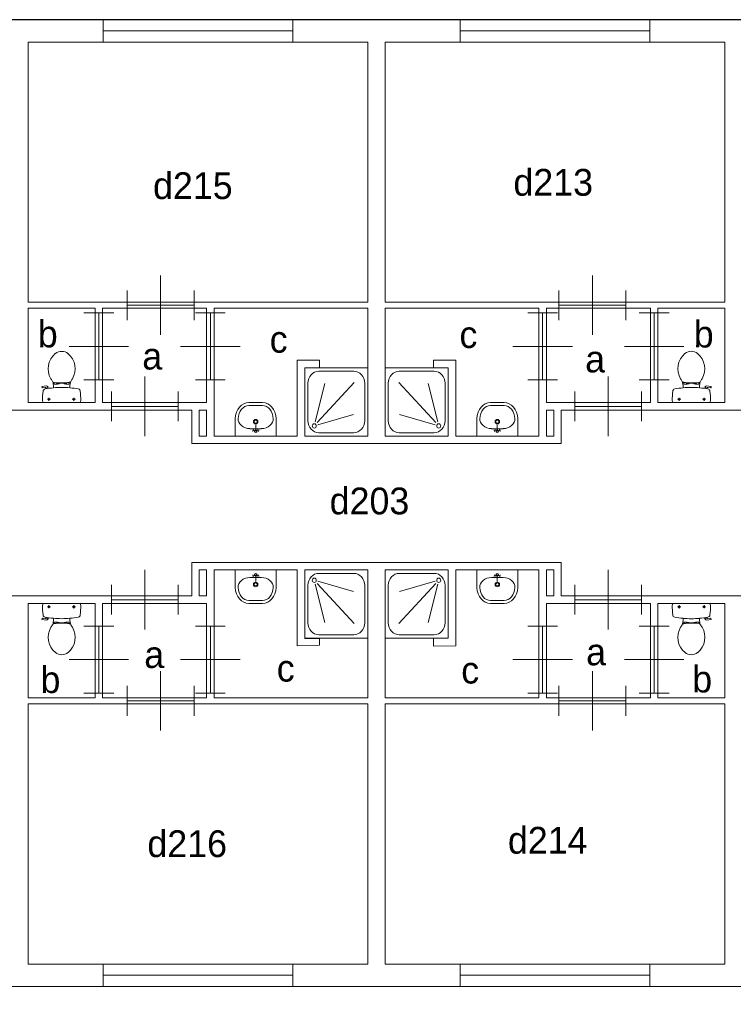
# Model space of a CAD drawing. Header units: millimetres. Extents: x -17 to 226, y -19 to 65.
# Tile 14 of 62: x 17 to 27, y 33 to 46. Entities that reach past the tile are written whole.
import ezdxf
from ezdxf.enums import TextEntityAlignment as Align

# ---------------------------------------------------------------- set-up
doc = ezdxf.new("R2010")
doc.units = ezdxf.units.MM
for name, color, linetype in [('BINNENMUUR', 7, 'Continuous'), ('BOUWKUNDE', 7, 'Continuous'), ('BUITENMUUR', 7, 'Continuous'), ('EILAND', 7, 'Continuous'), ('LABEL', 7, 'Continuous'), ('SANITAIR', 7, 'Continuous')]:
    doc.layers.add(name, color=color, linetype=linetype)
doc.styles.add('dgn000', font='dgn000.shx')

# ---------------------------------------------------------------- blocks, each defined once
blk = doc.blocks.new('DOUCHE29')
at = {"layer": 'SANITAIR', "color": 1, "linetype": 'Continuous', "lineweight": 0}
for p, q in [((-0.191, 0.872), (-0.658, 0.872)), ((-0.807, 0.711), (-0.807, 0.207)), ((-0.666, 0.72), (-0.169, 0.183)), ((-0.141, 0.192), (-0.268, 0.707)), ((-0.042, 0.207), (-0.042, 0.711)), ((-0.177, 0.152), (-0.654, 0.29)), ((-0.658, 0.046), (-0.191, 0.046))]:
    blk.add_line(p, q, dxfattribs=at)
at = {"layer": 'SANITAIR', "color": 1, "linetype": 'Continuous', "lineweight": 0, "flags": 128}
blk.add_lwpolyline([(0, 0.918), (0, 0), (-0.849, 0), (-0.849, 0.918), (0, 0.918)], dxfattribs=at)
at = {"layer": 'SANITAIR', "color": 1, "linetype": 'Continuous', "lineweight": 0}
for centre, major_axis, start_param, end_param in [((-0.658, 0.711), (0, 0.161), 0, 1.570796), ((-0.191, 0.711), (0, 0.161), 4.712389, 6.283185), ((-0.658, 0.207), (0, 0.161), 1.570796, 3.141593), ((-0.191, 0.207), (0, -0.161), 0, 1.570796)]:
    blk.add_ellipse(centre, major_axis=major_axis, ratio=0.924837, start_param=start_param, end_param=end_param, dxfattribs=at)
blk.add_ellipse((-0.128, 0.138), major_axis=(0, -0.0289), ratio=0.924837, dxfattribs=at)
blk = doc.blocks.new('DGN_COMPLEXSHAPE54')
at = {"layer": 'SANITAIR', "color": 1, "linetype": 'Continuous', "lineweight": 0}
for p, q in [((23.349, 40.78), (23.348, 40.78)), ((23.531, 40.78), (23.349, 40.78)), ((23.532, 40.78), (23.531, 40.78))]:
    blk.add_line(p, q, dxfattribs=at)
for centre, major_axis, start_param, end_param in [((23.344, 40.6), (-0.002, -0.18), 3.126058, 4.696849), ((23.536, 40.6), (-0.002, 0.18), 4.727929, 6.29872)]:
    blk.add_ellipse(centre, major_axis=major_axis, ratio=0.771034, start_param=start_param, end_param=end_param, dxfattribs=at)
blk = doc.blocks.new('DGN_COMPLEXSHAPE55')
at = {"layer": 'SANITAIR', "color": 1, "linetype": 'Continuous', "lineweight": 0}
for p, q in [((23.349, 40.82), (23.349, 40.82)), ((23.349, 40.82), (23.531, 40.82)), ((23.531, 40.82), (23.531, 40.82)), ((23.165, 40.37), (23.165, 40.605)), ((23.165, 40.605), (23.165, 40.605)), ((23.715, 40.605), (23.715, 40.605)), ((23.715, 40.605), (23.715, 40.37)), ((23.715, 40.37), (23.165, 40.37))]:
    blk.add_line(p, q, dxfattribs=at)
for centre, major_axis, start_param, end_param in [((23.344, 40.6), (-0.002, -0.22), 3.126171, 4.696962), ((23.536, 40.6), (0.002, -0.22), 1.586223, 3.157014)]:
    blk.add_ellipse(centre, major_axis=major_axis, ratio=0.812595, start_param=start_param, end_param=end_param, dxfattribs=at)
blk = doc.blocks.new('WASTB27')
at = {"layer": 'SANITAIR', "color": 1, "linetype": 'Continuous', "lineweight": 0}
for p, q in [((0, 0.065), (0, 0.153)), ((-0.079, 0.1), (0.079, 0.1)), ((0, 0.065), (-0.045, 0.082)), ((-0.037, 0.064), (-0.029, 0.089)), ((0, 0.065), (0.045, 0.082)), ((0.037, 0.064), (0.029, 0.089))]:
    blk.add_line(p, q, dxfattribs=at)
for centre, radius in [((0, 0.195), 0.03), ((0, 0.195), 0.02), ((0, 0.065), 0.0175)]:
    blk.add_circle(centre, radius, dxfattribs=at)
for centre, major_axis, start_param, end_param in [((-0.096, 0.21), (0.136, -0.04), 3.285304, 5.05863), ((0.096, 0.21), (-0.136, -0.04), 1.224555, 2.997882)]:
    blk.add_ellipse(centre, major_axis=major_axis, ratio=0.751905, start_param=start_param, end_param=end_param, dxfattribs=at)
for name in ['DGN_COMPLEXSHAPE55', 'DGN_COMPLEXSHAPE54']:
    blk.add_blockref(name, (-23.44, -40.37), dxfattribs=at)
blk = doc.blocks.new('TOIL2B29')
at = {"layer": 'SANITAIR', "color": 1, "linetype": 'Continuous', "lineweight": 0}
for p, q in [((-0.095, 0.271), (-0.095, 0.25)), ((-0.061, 0.25), (-0.061, 0.268)), ((-0.051, 0.25), (-0.051, 0.267)), ((0.063, 0.25), (0.063, 0.266)), ((0.073, 0.25), (0.073, 0.267)), ((0.107, 0.27), (0.107, 0.25)), ((-0.105, 0.2), (-0.105, 0.23)), ((-0.095, 0.25), (-0.051, 0.25)), ((-0.051, 0.255), (-0.029, 0.255)), ((-0.029, 0.255), (-0.029, 0.26)), ((-0.029, 0.26), (0.041, 0.26)), ((0.041, 0.255), (0.041, 0.26)), ((0.063, 0.255), (0.041, 0.255)), ((0.107, 0.25), (0.063, 0.25)), ((0.117, 0.23), (0.117, 0.2)), ((0.184, 0.192), (0.189, 0.206)), ((0.187, 0.202), (0.216, 0.196)), ((0.217, 0.197), (0.214, 0.187)), ((0.268, 0.216), (0.216, 0.224)), ((0.228, 0.205), (0.265, 0.2)), ((0.27, 0.204), (0.272, 0.21)), ((0.254, 0), (-0.242, 0)), ((-0.137, 0.045), (-0.178, 0.045)), ((-0.157, 0.066), (-0.157, 0.024)), ((0.199, 0.045), (0.158, 0.045)), ((0.179, 0.065), (0.179, 0.025))]:
    blk.add_line(p, q, dxfattribs=at)
at = {"layer": 'SANITAIR', "color": 1, "linetype": 'Continuous', "lineweight": 0, "flags": 128}
for points in [[(-0.079, 0.66, -0.355306), (0.091, 0.66)], [(-0.138, 0.321, -0.373743), (-0.079, 0.66)], [(0.091, 0.66, -0.373743), (0.15, 0.321)], [(-0.127, 0.303, -0.012002), (-0.138, 0.321)], [(-0.127, 0.303, -0.14875), (-0.105, 0.231)], [(-0.097, 0.272, -0.201836), (-0.11, 0.28)], [(0.107, 0.27, -0.055188), (-0.097, 0.272)], [(0.121, 0.278, -0.205811), (0.107, 0.27)], [(0.117, 0.231, -0.14875), (0.139, 0.303)], [(0.15, 0.321, -0.012002), (0.139, 0.303)], [(-0.251, 0.028, -0.027631), (-0.244, 0.155)], [(-0.244, 0.155, -0.329555), (-0.217, 0.184)], [(-0.217, 0.184, -0.0236), (-0.105, 0.2)], [(-0.104, 0.2, -0.046301), (0.117, 0.2)], [(0.117, 0.2, -0.023676), (0.23, 0.184)], [(0.189, 0.207, -0.376626), (0.217, 0.224)], [(0.217, 0.197, -0.390563), (0.228, 0.205)], [(0.23, 0.184, -0.329382), (0.257, 0.155)], [(0.257, 0.155, -0.02771), (0.264, 0.028)], [(0.271, 0.204, -0.371321), (0.265, 0.2)], [(0.268, 0.217, -0.451842), (0.272, 0.21)], [(-0.242, 0, -0.172952), (-0.251, 0.028)], [(0.264, 0.028, -0.172952), (0.254, 0)]]:
    blk.add_lwpolyline(points, format="xyb", dxfattribs=at)
at = {"layer": 'SANITAIR', "color": 1, "linetype": 'Continuous', "lineweight": 0}
for centre in [(-0.157, 0.045), (0.179, 0.045)]:
    blk.add_circle(centre, 0.012, dxfattribs=at)
blk = doc.blocks.new('DOUCHE32')
at = {"layer": 'SANITAIR', "color": 1, "linetype": 'Continuous', "lineweight": 0}
for p, q in [((0.191, 0.872), (0.658, 0.872)), ((0.042, 0.207), (0.042, 0.711)), ((0.141, 0.192), (0.268, 0.707)), ((0.666, 0.72), (0.169, 0.183)), ((0.807, 0.711), (0.807, 0.207)), ((0.177, 0.152), (0.654, 0.29)), ((0.658, 0.046), (0.191, 0.046))]:
    blk.add_line(p, q, dxfattribs=at)
at = {"layer": 'SANITAIR', "color": 1, "linetype": 'Continuous', "lineweight": 0, "flags": 128}
blk.add_lwpolyline([(0, 0.918), (0, 0), (0.849, 0), (0.849, 0.918), (0, 0.918)], dxfattribs=at)
at = {"layer": 'SANITAIR', "color": 1, "linetype": 'Continuous', "lineweight": 0}
for centre, major_axis, start_param, end_param in [((0.191, 0.711), (0, 0.161), 0, 1.570796), ((0.658, 0.711), (0, 0.161), 4.712389, 6.283185), ((0.191, 0.207), (0, -0.161), 4.712389, 6.283185), ((0.658, 0.207), (0, -0.161), 0, 1.570796)]:
    blk.add_ellipse(centre, major_axis=major_axis, ratio=0.924837, start_param=start_param, end_param=end_param, dxfattribs=at)
blk.add_ellipse((0.128, 0.138), major_axis=(0, -0.0289), ratio=0.924837, dxfattribs=at)
blk = doc.blocks.new('DGN_COMPLEXSHAPE60')
at = {"layer": 'SANITAIR', "color": 1, "linetype": 'Continuous', "lineweight": 0}
for p, q in [((20.098, 40.78), (20.099, 40.78)), ((20.099, 40.78), (20.281, 40.78)), ((20.281, 40.78), (20.282, 40.78))]:
    blk.add_line(p, q, dxfattribs=at)
for centre, major_axis, start_param, end_param in [((20.094, 40.6), (0.002, 0.18), 6.267651, 7.838442), ((20.286, 40.6), (0.002, -0.18), 1.586336, 3.157127)]:
    blk.add_ellipse(centre, major_axis=major_axis, ratio=0.771034, start_param=start_param, end_param=end_param, dxfattribs=at)
blk = doc.blocks.new('DGN_COMPLEXSHAPE61')
at = {"layer": 'SANITAIR', "color": 1, "linetype": 'Continuous', "lineweight": 0}
for p, q in [((20.281, 40.82), (20.099, 40.82)), ((20.099, 40.82), (20.099, 40.82)), ((20.281, 40.82), (20.281, 40.82)), ((19.915, 40.605), (19.915, 40.605)), ((19.915, 40.605), (19.915, 40.37)), ((20.465, 40.37), (20.465, 40.605)), ((20.465, 40.605), (20.465, 40.605)), ((19.915, 40.37), (20.465, 40.37))]:
    blk.add_line(p, q, dxfattribs=at)
for centre, major_axis, start_param, end_param in [((20.094, 40.6), (-0.002, -0.22), 3.126171, 4.696962), ((20.286, 40.6), (0.002, -0.22), 1.586223, 3.157014)]:
    blk.add_ellipse(centre, major_axis=major_axis, ratio=0.812595, start_param=start_param, end_param=end_param, dxfattribs=at)
blk = doc.blocks.new('WASTB30')
at = {"layer": 'SANITAIR', "color": 1, "linetype": 'Continuous', "lineweight": 0}
for p, q in [((0, 0.065), (0, 0.153)), ((0.079, 0.1), (-0.079, 0.1)), ((0, 0.065), (-0.045, 0.082)), ((-0.037, 0.064), (-0.029, 0.089)), ((0, 0.065), (0.045, 0.082)), ((0.037, 0.064), (0.029, 0.089))]:
    blk.add_line(p, q, dxfattribs=at)
for centre, radius in [((0, 0.195), 0.03), ((0, 0.195), 0.02), ((0, 0.065), 0.0175)]:
    blk.add_circle(centre, radius, dxfattribs=at)
for centre, major_axis, start_param, end_param in [((-0.096, 0.21), (0.136, -0.04), 3.285304, 5.05863), ((0.096, 0.21), (-0.136, -0.04), 1.224555, 2.997882)]:
    blk.add_ellipse(centre, major_axis=major_axis, ratio=0.751905, start_param=start_param, end_param=end_param, dxfattribs=at)
for name in ['DGN_COMPLEXSHAPE61', 'DGN_COMPLEXSHAPE60']:
    blk.add_blockref(name, (-20.19, -40.37), dxfattribs=at)
blk = doc.blocks.new('TOIL2B32')
at = {"layer": 'SANITAIR', "color": 1, "linetype": 'Continuous', "lineweight": 0}
for p, q in [((-0.107, 0.27), (-0.107, 0.25)), ((-0.073, 0.25), (-0.073, 0.267)), ((-0.063, 0.25), (-0.063, 0.266)), ((0.051, 0.25), (0.051, 0.267)), ((0.061, 0.25), (0.061, 0.268)), ((0.095, 0.271), (0.095, 0.25)), ((-0.27, 0.204), (-0.272, 0.21)), ((-0.268, 0.216), (-0.216, 0.224)), ((-0.228, 0.205), (-0.265, 0.2)), ((-0.217, 0.197), (-0.214, 0.187)), ((-0.187, 0.202), (-0.216, 0.196)), ((-0.184, 0.192), (-0.189, 0.206)), ((-0.117, 0.23), (-0.117, 0.2)), ((-0.107, 0.25), (-0.063, 0.25)), ((-0.063, 0.255), (-0.041, 0.255)), ((0.029, 0.26), (-0.041, 0.26)), ((-0.041, 0.255), (-0.041, 0.26)), ((0.029, 0.255), (0.029, 0.26)), ((0.051, 0.255), (0.029, 0.255)), ((0.095, 0.25), (0.051, 0.25)), ((0.105, 0.2), (0.105, 0.23)), ((-0.254, 0), (0.242, 0)), ((-0.199, 0.045), (-0.158, 0.045)), ((-0.179, 0.065), (-0.179, 0.025)), ((0.137, 0.045), (0.178, 0.045)), ((0.157, 0.066), (0.157, 0.024))]:
    blk.add_line(p, q, dxfattribs=at)
for centre in [(-0.179, 0.045), (0.157, 0.045)]:
    blk.add_circle(centre, 0.012, dxfattribs=at)
for centre, radius, start, end in [((-0.006, 0.555), 0.135, 50.8792, 129.1208), ((0.074, 0.456), 0.263, 129.1208, 211.0923), ((-0.087, 0.456), 0.263, 328.9077, 50.8792), ((0.235, 0.553), 0.45, 211.0923, 213.8429), ((-0.246, 0.231), 0.129, 0, 33.8429), ((-0.105, 0.29), 0.02, 217.7817, 264.3005), ((-0.015, 1.191), 0.926, 264.3005, 276.9358), ((0.094, 0.292), 0.02, 276.9358, 322.58), ((0.234, 0.231), 0.129, 146.1571, 180), ((-0.247, 0.553), 0.45, 326.1571, 328.9077), ((-0.268, 0.212), 0.005, 98.4779, 195.7398), ((-0.266, 0.205), 0.005, 195.7398, 277.2238), ((0.886, 0.028), 1.15, 173.6509, 180), ((-0.223, 0.151), 0.0335, 100.7271, 173.6509), ((-0.006, -0.995), 1.2, 95.3019, 100.7271), ((-0.227, 0.195), 0.01, 11.8886, 97.2238), ((-0.213, 0.2), 0.025, 15.9272, 98.4779), ((-0.006, -0.992), 1.198, 84.6981, 95.3019), ((-0.006, -0.995), 1.2, 79.2904, 84.6981), ((0.211, 0.151), 0.034, 6.3309, 79.2904), ((-0.899, 0.028), 1.15, 0, 6.3309), ((-0.22, 0.027), 0.0434, 178.9808, 218.2302), ((0.208, 0.027), 0.0434, 321.7698, 1.0192)]:
    blk.add_arc(centre, radius, start, end, dxfattribs=at)
blk = doc.blocks.new('DOUCHE34')
at = {"layer": 'SANITAIR', "color": 1, "linetype": 'Continuous', "lineweight": 0}
for p, q in [((0.658, -0.046), (0.191, -0.046)), ((0.042, -0.207), (0.042, -0.711)), ((0.141, -0.192), (0.268, -0.707)), ((0.666, -0.72), (0.169, -0.183)), ((0.177, -0.152), (0.654, -0.29)), ((0.807, -0.711), (0.807, -0.207)), ((0.191, -0.872), (0.658, -0.872))]:
    blk.add_line(p, q, dxfattribs=at)
at = {"layer": 'SANITAIR', "color": 1, "linetype": 'Continuous', "lineweight": 0, "flags": 128}
blk.add_lwpolyline([(0, -0.918), (0, 0), (0.849, 0), (0.849, -0.918), (0, -0.918)], dxfattribs=at)
at = {"layer": 'SANITAIR', "color": 1, "linetype": 'Continuous', "lineweight": 0}
for centre, major_axis, start_param, end_param in [((0.191, -0.207), (0, 0.161), 0, 1.570796), ((0.658, -0.207), (0, -0.161), 1.570796, 3.141593), ((0.191, -0.711), (0, -0.161), 4.712389, 6.283185), ((0.658, -0.711), (0, -0.161), 0, 1.570796)]:
    blk.add_ellipse(centre, major_axis=major_axis, ratio=0.924837, start_param=start_param, end_param=end_param, dxfattribs=at)
blk.add_ellipse((0.128, -0.138), major_axis=(0, 0.0289), ratio=0.924837, dxfattribs=at)
blk = doc.blocks.new('DGN_COMPLEXSHAPE64')
at = {"layer": 'SANITAIR', "color": 1, "linetype": 'Continuous', "lineweight": 0}
for p, q in [((20.098, 38.16), (20.099, 38.16)), ((20.099, 38.16), (20.281, 38.16)), ((20.281, 38.16), (20.282, 38.16))]:
    blk.add_line(p, q, dxfattribs=at)
for centre, major_axis, start_param, end_param in [((20.094, 38.34), (0.002, -0.18), 4.727929, 6.29872), ((20.286, 38.34), (0.002, 0.18), 3.126058, 4.696849)]:
    blk.add_ellipse(centre, major_axis=major_axis, ratio=0.771034, start_param=start_param, end_param=end_param, dxfattribs=at)
blk = doc.blocks.new('DGN_COMPLEXSHAPE65')
at = {"layer": 'SANITAIR', "color": 1, "linetype": 'Continuous', "lineweight": 0}
for p, q in [((19.915, 38.335), (19.915, 38.57)), ((19.915, 38.57), (20.465, 38.57)), ((20.465, 38.57), (20.465, 38.335)), ((19.915, 38.335), (19.915, 38.335)), ((20.465, 38.335), (20.465, 38.335)), ((20.281, 38.12), (20.099, 38.12)), ((20.099, 38.12), (20.099, 38.12)), ((20.281, 38.12), (20.281, 38.12))]:
    blk.add_line(p, q, dxfattribs=at)
for centre, major_axis, start_param, end_param in [((20.094, 38.34), (-0.002, 0.22), 1.586223, 3.157014), ((20.286, 38.34), (0.002, 0.22), 3.126171, 4.696962)]:
    blk.add_ellipse(centre, major_axis=major_axis, ratio=0.812595, start_param=start_param, end_param=end_param, dxfattribs=at)
blk = doc.blocks.new('WASTB32')
at = {"layer": 'SANITAIR', "color": 1, "linetype": 'Continuous', "lineweight": 0}
for p, q in [((0.079, -0.1), (-0.079, -0.1)), ((0, -0.065), (-0.045, -0.082)), ((-0.037, -0.064), (-0.029, -0.089)), ((0, -0.065), (0, -0.153)), ((0, -0.065), (0.045, -0.082)), ((0.037, -0.064), (0.029, -0.089))]:
    blk.add_line(p, q, dxfattribs=at)
for centre, radius in [((0, -0.065), 0.0175), ((0, -0.195), 0.03), ((0, -0.195), 0.02)]:
    blk.add_circle(centre, radius, dxfattribs=at)
for centre, major_axis, start_param, end_param in [((-0.096, -0.21), (0.136, 0.04), 1.224555, 2.997882), ((0.096, -0.21), (-0.136, 0.04), 3.285304, 5.05863)]:
    blk.add_ellipse(centre, major_axis=major_axis, ratio=0.751905, start_param=start_param, end_param=end_param, dxfattribs=at)
for name in ['DGN_COMPLEXSHAPE65', 'DGN_COMPLEXSHAPE64']:
    blk.add_blockref(name, (-20.19, -38.57), dxfattribs=at)
blk = doc.blocks.new('TOIL2B34')
at = {"layer": 'SANITAIR', "color": 1, "linetype": 'Continuous', "lineweight": 0}
for p, q in [((-0.254, 0), (0.242, 0)), ((-0.199, -0.045), (-0.158, -0.045)), ((-0.179, -0.065), (-0.179, -0.025)), ((0.137, -0.045), (0.178, -0.045)), ((0.157, -0.066), (0.157, -0.024)), ((-0.27, -0.204), (-0.272, -0.21)), ((-0.268, -0.216), (-0.216, -0.224)), ((-0.228, -0.205), (-0.265, -0.2)), ((-0.217, -0.197), (-0.214, -0.187)), ((-0.187, -0.202), (-0.216, -0.196)), ((-0.184, -0.192), (-0.189, -0.206)), ((-0.117, -0.23), (-0.117, -0.2)), ((-0.107, -0.25), (-0.063, -0.25)), ((-0.107, -0.27), (-0.107, -0.25)), ((-0.073, -0.25), (-0.073, -0.267)), ((-0.063, -0.25), (-0.063, -0.266)), ((-0.063, -0.255), (-0.041, -0.255)), ((-0.041, -0.255), (-0.041, -0.26)), ((0.029, -0.26), (-0.041, -0.26)), ((0.051, -0.255), (0.029, -0.255)), ((0.029, -0.255), (0.029, -0.26)), ((0.095, -0.25), (0.051, -0.25)), ((0.051, -0.25), (0.051, -0.267)), ((0.061, -0.25), (0.061, -0.268)), ((0.095, -0.271), (0.095, -0.25)), ((0.105, -0.2), (0.105, -0.23))]:
    blk.add_line(p, q, dxfattribs=at)
at = {"layer": 'SANITAIR', "color": 1, "linetype": 'Continuous', "lineweight": 0, "flags": 128}
for points in [[(-0.264, -0.028, -0.172952), (-0.254, 0)], [(-0.257, -0.155, -0.02771), (-0.264, -0.028)], [(0.242, 0, -0.172952), (0.251, -0.028)], [(0.251, -0.028, -0.027631), (0.244, -0.155)], [(-0.268, -0.217, -0.451842), (-0.272, -0.21)], [(-0.271, -0.204, -0.371321), (-0.265, -0.2)], [(-0.23, -0.184, -0.329382), (-0.257, -0.155)], [(-0.117, -0.2, -0.023676), (-0.23, -0.184)], [(-0.217, -0.197, -0.390563), (-0.228, -0.205)], [(-0.189, -0.207, -0.376626), (-0.217, -0.224)], [(-0.117, -0.231, -0.14875), (-0.139, -0.303)], [(0.104, -0.2, -0.046301), (-0.117, -0.2)], [(0.217, -0.184, -0.0236), (0.105, -0.2)], [(0.127, -0.303, -0.14875), (0.105, -0.231)], [(0.244, -0.155, -0.329555), (0.217, -0.184)], [(-0.091, -0.66, -0.373743), (-0.15, -0.321)], [(-0.15, -0.321, -0.012002), (-0.139, -0.303)], [(-0.121, -0.278, -0.205811), (-0.107, -0.27)], [(-0.107, -0.27, -0.055188), (0.097, -0.272)], [(0.138, -0.321, -0.373743), (0.079, -0.66)], [(0.097, -0.272, -0.201836), (0.11, -0.28)], [(0.127, -0.303, -0.012002), (0.138, -0.321)], [(0.079, -0.66, -0.355306), (-0.091, -0.66)]]:
    blk.add_lwpolyline(points, format="xyb", dxfattribs=at)
at = {"layer": 'SANITAIR', "color": 1, "linetype": 'Continuous', "lineweight": 0}
for centre in [(-0.179, -0.045), (0.157, -0.045)]:
    blk.add_circle(centre, 0.012, dxfattribs=at)
blk = doc.blocks.new('DOUCHE36')
at = {"layer": 'SANITAIR', "color": 1, "linetype": 'Continuous', "lineweight": 0}
for p, q in [((-0.658, -0.046), (-0.191, -0.046)), ((-0.807, -0.711), (-0.807, -0.207)), ((-0.666, -0.72), (-0.169, -0.183)), ((-0.177, -0.152), (-0.654, -0.29)), ((-0.141, -0.192), (-0.268, -0.707)), ((-0.042, -0.207), (-0.042, -0.711)), ((-0.191, -0.872), (-0.658, -0.872))]:
    blk.add_line(p, q, dxfattribs=at)
at = {"layer": 'SANITAIR', "color": 1, "linetype": 'Continuous', "lineweight": 0, "flags": 128}
blk.add_lwpolyline([(0, -0.918), (0, 0), (-0.849, 0), (-0.849, -0.918), (0, -0.918)], dxfattribs=at)
at = {"layer": 'SANITAIR', "color": 1, "linetype": 'Continuous', "lineweight": 0}
for centre, major_axis, start_param, end_param in [((-0.658, -0.207), (0, 0.161), 0, 1.570796), ((-0.191, -0.207), (0, 0.161), 4.712389, 6.283185), ((-0.658, -0.711), (0, -0.161), 4.712389, 6.283185), ((-0.191, -0.711), (0, -0.161), 0, 1.570796)]:
    blk.add_ellipse(centre, major_axis=major_axis, ratio=0.924837, start_param=start_param, end_param=end_param, dxfattribs=at)
blk.add_ellipse((-0.128, -0.138), major_axis=(0, 0.0289), ratio=0.924837, dxfattribs=at)
blk = doc.blocks.new('DGN_COMPLEXSHAPE68')
at = {"layer": 'SANITAIR', "color": 1, "linetype": 'Continuous', "lineweight": 0}
for p, q in [((23.349, 38.16), (23.348, 38.16)), ((23.531, 38.16), (23.349, 38.16)), ((23.532, 38.16), (23.531, 38.16))]:
    blk.add_line(p, q, dxfattribs=at)
for centre, major_axis, start_param, end_param in [((23.344, 38.34), (-0.002, 0.18), 1.586336, 3.157127), ((23.536, 38.34), (-0.002, -0.18), 6.267651, 7.838442)]:
    blk.add_ellipse(centre, major_axis=major_axis, ratio=0.771034, start_param=start_param, end_param=end_param, dxfattribs=at)
blk = doc.blocks.new('DGN_COMPLEXSHAPE69')
at = {"layer": 'SANITAIR', "color": 1, "linetype": 'Continuous', "lineweight": 0}
for p, q in [((23.165, 38.57), (23.165, 38.335)), ((23.715, 38.57), (23.165, 38.57)), ((23.715, 38.335), (23.715, 38.57)), ((23.165, 38.335), (23.165, 38.335)), ((23.715, 38.335), (23.715, 38.335)), ((23.349, 38.12), (23.349, 38.12)), ((23.349, 38.12), (23.531, 38.12)), ((23.531, 38.12), (23.531, 38.12))]:
    blk.add_line(p, q, dxfattribs=at)
for centre, major_axis, start_param, end_param in [((23.344, 38.34), (-0.002, 0.22), 1.586223, 3.157014), ((23.536, 38.34), (0.002, 0.22), 3.126171, 4.696962)]:
    blk.add_ellipse(centre, major_axis=major_axis, ratio=0.812595, start_param=start_param, end_param=end_param, dxfattribs=at)
blk = doc.blocks.new('WASTB34')
at = {"layer": 'SANITAIR', "color": 1, "linetype": 'Continuous', "lineweight": 0}
for p, q in [((-0.079, -0.1), (0.079, -0.1)), ((0, -0.065), (-0.045, -0.082)), ((-0.037, -0.064), (-0.029, -0.089)), ((0, -0.065), (0, -0.153)), ((0, -0.065), (0.045, -0.082)), ((0.037, -0.064), (0.029, -0.089))]:
    blk.add_line(p, q, dxfattribs=at)
for centre, radius in [((0, -0.065), 0.0175), ((0, -0.195), 0.03), ((0, -0.195), 0.02)]:
    blk.add_circle(centre, radius, dxfattribs=at)
for centre, major_axis, start_param, end_param in [((-0.096, -0.21), (0.136, 0.04), 1.224555, 2.997882), ((0.096, -0.21), (-0.136, 0.04), 3.285304, 5.05863)]:
    blk.add_ellipse(centre, major_axis=major_axis, ratio=0.751905, start_param=start_param, end_param=end_param, dxfattribs=at)
for name in ['DGN_COMPLEXSHAPE69', 'DGN_COMPLEXSHAPE68']:
    blk.add_blockref(name, (-23.44, -38.57), dxfattribs=at)
blk = doc.blocks.new('TOIL2B36')
at = {"layer": 'SANITAIR', "color": 1, "linetype": 'Continuous', "lineweight": 0}
for p, q in [((0.254, 0), (-0.242, 0)), ((-0.137, -0.045), (-0.178, -0.045)), ((-0.157, -0.066), (-0.157, -0.024)), ((0.199, -0.045), (0.158, -0.045)), ((0.179, -0.065), (0.179, -0.025)), ((-0.105, -0.2), (-0.105, -0.23)), ((-0.095, -0.271), (-0.095, -0.25)), ((-0.095, -0.25), (-0.051, -0.25)), ((-0.061, -0.25), (-0.061, -0.268)), ((-0.051, -0.25), (-0.051, -0.267)), ((-0.051, -0.255), (-0.029, -0.255)), ((-0.029, -0.255), (-0.029, -0.26)), ((-0.029, -0.26), (0.041, -0.26)), ((0.041, -0.255), (0.041, -0.26)), ((0.063, -0.255), (0.041, -0.255)), ((0.063, -0.25), (0.063, -0.266)), ((0.107, -0.25), (0.063, -0.25)), ((0.073, -0.25), (0.073, -0.267)), ((0.107, -0.27), (0.107, -0.25)), ((0.117, -0.23), (0.117, -0.2)), ((0.184, -0.192), (0.189, -0.206)), ((0.187, -0.202), (0.216, -0.196)), ((0.217, -0.197), (0.214, -0.187)), ((0.268, -0.216), (0.216, -0.224)), ((0.228, -0.205), (0.265, -0.2)), ((0.27, -0.204), (0.272, -0.21))]:
    blk.add_line(p, q, dxfattribs=at)
for centre in [(-0.157, -0.045), (0.179, -0.045)]:
    blk.add_circle(centre, 0.012, dxfattribs=at)
for centre, radius, start, end in [((-0.208, -0.027), 0.0434, 141.7698, 181.0192), ((0.899, -0.028), 1.15, 180, 186.3309), ((0.22, -0.027), 0.0434, 358.9808, 38.2302), ((-0.886, -0.028), 1.15, 353.6509, 0), ((-0.211, -0.151), 0.034, 186.3309, 259.2904), ((0.006, 0.995), 1.2, 259.2904, 264.6981), ((-0.234, -0.231), 0.129, 326.1571, 0), ((0.006, 0.992), 1.198, 264.6981, 275.3019), ((0.006, 0.995), 1.2, 275.3019, 280.7271), ((0.246, -0.231), 0.129, 180, 213.8429), ((0.213, -0.2), 0.025, 195.9272, 278.4779), ((0.227, -0.195), 0.01, 191.8886, 277.2238), ((0.223, -0.151), 0.0335, 280.7271, 353.6509), ((0.266, -0.205), 0.005, 15.7398, 97.2238), ((0.268, -0.212), 0.005, 278.4779, 15.7398), ((0.087, -0.456), 0.263, 148.9077, 230.8792), ((0.247, -0.553), 0.45, 146.1571, 148.9077), ((-0.094, -0.292), 0.02, 96.9358, 142.58), ((0.015, -1.191), 0.926, 84.3005, 96.9358), ((-0.074, -0.456), 0.263, 309.1208, 31.0923), ((0.105, -0.29), 0.02, 37.7817, 84.3005), ((-0.235, -0.553), 0.45, 31.0923, 33.8429), ((0.006, -0.555), 0.135, 230.8792, 309.1208)]:
    blk.add_arc(centre, radius, start, end, dxfattribs=at)
blk = doc.blocks.new('20422')
at = {"layer": 'BOUWKUNDE', "color": 1, "linetype": 'Continuous', "lineweight": 0}
for p, q in [((-2.55, 0.15), (-2.55, -0.15)), ((0, 0.15), (0, -0.15)), ((0, 0), (-2.55, 0))]:
    blk.add_line(p, q, dxfattribs=at)
blk = doc.blocks.new('20423')
at = {"layer": 'BOUWKUNDE', "color": 1, "linetype": 'Continuous', "lineweight": 0}
for p, q in [((-2.55, 0.15), (-2.55, -0.15)), ((0, 0.15), (0, -0.15)), ((0, 0), (-2.55, 0))]:
    blk.add_line(p, q, dxfattribs=at)
blk = doc.blocks.new('20430')
at = {"layer": 'BOUWKUNDE', "color": 1, "linetype": 'Continuous', "lineweight": 0}
for p, q in [((-2.55, 0.15), (-2.55, -0.15)), ((0, 0.15), (0, -0.15)), ((0, 0), (-2.55, 0))]:
    blk.add_line(p, q, dxfattribs=at)
blk = doc.blocks.new('20431')
at = {"layer": 'BOUWKUNDE', "color": 1, "linetype": 'Continuous', "lineweight": 0}
for p, q in [((-2.55, 0.15), (-2.55, -0.15)), ((0, 0.15), (0, -0.15)), ((0, 0), (-2.55, 0))]:
    blk.add_line(p, q, dxfattribs=at)
blk = doc.blocks.new('202191')
at = {"layer": 'BOUWKUNDE', "color": 1, "linetype": 'Continuous', "lineweight": 0}
for p, q in [((0.2, 0.9), (-0.2, 0.9)), ((0, 0), (0, 0.9)), ((0, 0.45), (-0.4, 0.45)), ((0.4, 0.45), (0, 0.45)), ((0.2, 0), (-0.2, 0))]:
    blk.add_line(p, q, dxfattribs=at)
blk = doc.blocks.new('202192')
at = {"layer": 'BOUWKUNDE', "color": 1, "linetype": 'Continuous', "lineweight": 0}
for p, q in [((0.45, 0), (0.45, 0.4)), ((0, -0.2), (0, 0.2)), ((0.9, -0.2), (0.9, 0.2)), ((0, 0), (0.9, 0)), ((0.45, -0.4), (0.45, 0))]:
    blk.add_line(p, q, dxfattribs=at)
blk = doc.blocks.new('202193')
at = {"layer": 'BOUWKUNDE', "color": 1, "linetype": 'Continuous', "lineweight": 0}
for p, q in [((-0.2, 0), (0.2, 0)), ((0, 0), (0, -0.9)), ((-0.4, -0.45), (0, -0.45)), ((0, -0.45), (0.4, -0.45)), ((-0.2, -0.9), (0.2, -0.9))]:
    blk.add_line(p, q, dxfattribs=at)
at = {"layer": 'BOUWKUNDE', "color": 1, "linetype": 'Continuous', "lineweight": 0, "style": 'dgn000', "flags": 1}
for tag in ['type', 'soort']:
    blk.add_attdef(tag, (43.25, 41.126), '', height=0.36, dxfattribs=at)
blk = doc.blocks.new('202194')
at = {"layer": 'BOUWKUNDE', "color": 1, "linetype": 'Continuous', "lineweight": 0}
for p, q in [((0.45, 0), (0.45, 0.4)), ((0, -0.2), (0, 0.2)), ((0.9, -0.2), (0.9, 0.2)), ((0, 0), (0.9, 0)), ((0.45, -0.4), (0.45, 0))]:
    blk.add_line(p, q, dxfattribs=at)
blk = doc.blocks.new('202195')
at = {"layer": 'BOUWKUNDE', "color": 1, "linetype": 'Continuous', "lineweight": 0}
for p, q in [((-0.2, 0), (0.2, 0)), ((0, 0), (0, -0.9)), ((-0.4, -0.45), (0, -0.45)), ((0, -0.45), (0.4, -0.45)), ((-0.2, -0.9), (0.2, -0.9))]:
    blk.add_line(p, q, dxfattribs=at)
blk = doc.blocks.new('202196')
at = {"layer": 'BOUWKUNDE', "color": 1, "linetype": 'Continuous', "lineweight": 0}
for p, q in [((0.45, 0), (0.45, 0.4)), ((0, -0.2), (0, 0.2)), ((0.9, -0.2), (0.9, 0.2)), ((0, 0), (0.9, 0)), ((0.45, -0.4), (0.45, 0))]:
    blk.add_line(p, q, dxfattribs=at)
blk = doc.blocks.new('202197')
at = {"layer": 'BOUWKUNDE', "color": 1, "linetype": 'Continuous', "lineweight": 0}
for p, q in [((0.45, 0), (0.45, 0.4)), ((0, -0.2), (0, 0.2)), ((0.9, -0.2), (0.9, 0.2)), ((0, 0), (0.9, 0)), ((0.45, -0.4), (0.45, 0))]:
    blk.add_line(p, q, dxfattribs=at)
blk = doc.blocks.new('202198')
at = {"layer": 'BOUWKUNDE', "color": 1, "linetype": 'Continuous', "lineweight": 0}
for p, q in [((0.2, 0.9), (-0.2, 0.9)), ((0, 0), (0, 0.9)), ((0, 0.45), (-0.4, 0.45)), ((0.4, 0.45), (0, 0.45)), ((0.2, 0), (-0.2, 0))]:
    blk.add_line(p, q, dxfattribs=at)
blk = doc.blocks.new('202212')
at = {"layer": 'BOUWKUNDE', "color": 1, "linetype": 'Continuous', "lineweight": 0}
for p, q in [((0.45, 0), (0.45, 0.4)), ((0, -0.2), (0, 0.2)), ((0.9, -0.2), (0.9, 0.2)), ((0, 0), (0.9, 0)), ((0.45, -0.4), (0.45, 0))]:
    blk.add_line(p, q, dxfattribs=at)
blk = doc.blocks.new('202213')
at = {"layer": 'BOUWKUNDE', "color": 1, "linetype": 'Continuous', "lineweight": 0}
for p, q in [((-0.2, 0), (0.2, 0)), ((0, 0), (0, -0.9)), ((-0.4, -0.45), (0, -0.45)), ((0, -0.45), (0.4, -0.45)), ((-0.2, -0.9), (0.2, -0.9))]:
    blk.add_line(p, q, dxfattribs=at)
blk = doc.blocks.new('202214')
at = {"layer": 'BOUWKUNDE', "color": 1, "linetype": 'Continuous', "lineweight": 0}
for p, q in [((0.45, 0), (0.45, 0.4)), ((0, -0.2), (0, 0.2)), ((0.9, -0.2), (0.9, 0.2)), ((0, 0), (0.9, 0)), ((0.45, -0.4), (0.45, 0))]:
    blk.add_line(p, q, dxfattribs=at)
blk = doc.blocks.new('202215')
at = {"layer": 'BOUWKUNDE', "color": 1, "linetype": 'Continuous', "lineweight": 0}
for p, q in [((0.2, 0.9), (-0.2, 0.9)), ((0, 0), (0, 0.9)), ((0, 0.45), (-0.4, 0.45)), ((0.4, 0.45), (0, 0.45)), ((0.2, 0), (-0.2, 0))]:
    blk.add_line(p, q, dxfattribs=at)
blk = doc.blocks.new('202216')
at = {"layer": 'BOUWKUNDE', "color": 1, "linetype": 'Continuous', "lineweight": 0}
for p, q in [((-0.2, 0), (0.2, 0)), ((0, 0), (0, -0.9)), ((-0.4, -0.45), (0, -0.45)), ((0, -0.45), (0.4, -0.45)), ((-0.2, -0.9), (0.2, -0.9))]:
    blk.add_line(p, q, dxfattribs=at)
blk = doc.blocks.new('202217')
at = {"layer": 'BOUWKUNDE', "color": 1, "linetype": 'Continuous', "lineweight": 0}
for p, q in [((0.45, 0), (0.45, 0.4)), ((0, -0.2), (0, 0.2)), ((0.9, -0.2), (0.9, 0.2)), ((0, 0), (0.9, 0)), ((0.45, -0.4), (0.45, 0))]:
    blk.add_line(p, q, dxfattribs=at)
blk = doc.blocks.new('202218')
at = {"layer": 'BOUWKUNDE', "color": 1, "linetype": 'Continuous', "lineweight": 0}
for p, q in [((0.2, 0.9), (-0.2, 0.9)), ((0, 0), (0, 0.9)), ((0, 0.45), (-0.4, 0.45)), ((0.4, 0.45), (0, 0.45)), ((0.2, 0), (-0.2, 0))]:
    blk.add_line(p, q, dxfattribs=at)
blk = doc.blocks.new('202219')
at = {"layer": 'BOUWKUNDE', "color": 1, "linetype": 'Continuous', "lineweight": 0}
for p, q in [((0.45, 0), (0.45, 0.4)), ((0, -0.2), (0, 0.2)), ((0.9, -0.2), (0.9, 0.2)), ((0, 0), (0.9, 0)), ((0.45, -0.4), (0.45, 0))]:
    blk.add_line(p, q, dxfattribs=at)
blk = doc.blocks.new('AnonymousCell')
at = {"layer": 'BUITENMUUR', "color": 1, "linetype": 'Continuous', "lineweight": 30, "flags": 128}
blk.add_lwpolyline([(-24.8, -22.985), (26, -22.985), (26, 15.785), (24.8, 15.785), (24.8, 22.985), (-26, 22.985), (-26, -15.785), (-24.8, -15.785), (-24.8, -22.985)], dxfattribs=at)
at = {"layer": 'EILAND', "color": 1, "linetype": 'Continuous', "lineweight": 13, "flags": 128}
for points in [[(-6.57, 17.735), (-6.47, 17.735), (-6.47, 17.385), (-6.57, 17.385), (-6.57, 17.735)], [(-1.9, 17.735), (-1.8, 17.735), (-1.8, 17.385), (-1.9, 17.385), (-1.9, 17.735)], [(-6.57, 15.585), (-6.47, 15.585), (-6.47, 15.235), (-6.57, 15.235), (-6.57, 15.585)], [(-1.9, 15.585), (-1.8, 15.585), (-1.8, 15.235), (-1.9, 15.235), (-1.9, 15.585)], [(-13, -10.585), (-10.4, -10.585), (-10.4, -9.985), (13.6, -9.985), (13.6, -8.585), (13, -8.585), (13, 10.585), (10.4, 10.585), (10.4, 9.985), (-13.67, 9.985), (-13.67, 8.515), (-13, 8.515), (-13, -10.585)]]:
    blk.add_lwpolyline(points, dxfattribs=at)

msp = doc.modelspace()

# ---------------------------------------------------------------- linework, layer by layer
at = {"layer": 'BINNENMUUR', "color": 1, "linetype": 'Continuous', "lineweight": 13, "flags": 128}
for points in [[(17.13, 45.67), (21.7, 45.67), (21.7, 42.17), (17.13, 42.17), (17.13, 45.67)], [(26.5, 45.67), (21.93, 45.67), (21.93, 42.17), (26.5, 42.17), (26.5, 45.67)], [(17.13, 40.82), (17.13, 42.09), (18.03, 42.09), (18.03, 40.82), (17.13, 40.82)], [(18.13, 42.09), (19.53, 42.09), (19.53, 40.82), (18.13, 40.82), (18.13, 42.09)], [(21.7, 42.09), (19.63, 42.09), (19.63, 40.37), (20.75, 40.37), (20.75, 41.39), (21.05, 41.39), (21.05, 41.288), (20.85, 41.288), (20.85, 40.37), (21.699, 40.37), (21.7, 42.09)], [(24, 42.09), (24, 40.37), (22.88, 40.37), (22.88, 41.39), (22.58, 41.39), (22.58, 41.29), (22.78, 41.29), (22.78, 40.37), (21.93, 40.37), (21.93, 42.09), (24, 42.09)], [(24.1, 42.09), (25.5, 42.09), (25.5, 40.82), (24.1, 40.82), (24.1, 42.09)], [(25.6, 42.09), (26.5, 42.09), (26.5, 40.82), (25.6, 40.82), (25.6, 42.09)], [(13.48, 40.27), (13.48, 38.67), (14.7, 38.67), (14.7, 38.22), (19.33, 38.22), (19.33, 38.67), (24.3, 38.67), (24.3, 38.22), (28.93, 38.22), (28.93, 38.67), (30.142, 38.67), (30.142, 40.27), (28.93, 40.27), (28.93, 40.72), (24.3, 40.72), (24.3, 40.27), (19.33, 40.27), (19.33, 40.72), (14.7, 40.72), (14.7, 40.27), (13.48, 40.27)], [(19.63, 38.57), (19.63, 36.85), (21.7, 36.85), (21.7, 38.57), (20.85, 38.57), (20.85, 37.65), (21.05, 37.65), (21.05, 37.559), (20.75, 37.55), (20.75, 38.57), (19.63, 38.57)], [(21.93, 36.85), (21.93, 38.57), (22.78, 38.57), (22.78, 37.652), (22.58, 37.652), (22.58, 37.544), (22.88, 37.55), (22.88, 38.57), (24, 38.57), (24, 36.85), (21.93, 36.85)], [(17.13, 38.12), (18.03, 38.12), (18.03, 36.85), (17.13, 36.85), (17.13, 38.12)], [(18.13, 38.12), (19.53, 38.12), (19.53, 36.85), (18.13, 36.85), (18.13, 38.12)], [(24.1, 38.12), (25.5, 38.12), (25.5, 36.85), (24.1, 36.85), (24.1, 38.12)], [(25.6, 38.12), (26.5, 38.12), (26.5, 36.85), (25.6, 36.85), (25.6, 38.12)], [(17.13, 36.77), (21.7, 36.77), (21.7, 33.27), (17.288, 33.27), (17.13, 33.27), (17.13, 36.77)], [(21.93, 36.77), (26.5, 36.77), (26.5, 33.27), (21.93, 33.27), (21.93, 36.77)]]:
    msp.add_lwpolyline(points, dxfattribs=at)

# ---------------------------------------------------------------- block references
at = {"color": 1, "linetype": 'Continuous', "lineweight": 0}
for name, p in [('20422', (20.69, 45.82)), ('20423', (25.49, 45.82)), ('202196', (18.46, 42.13)), ('202192', (24.27, 42.13)), ('202198', (18.08, 41.126)), ('202195', (19.58, 42.026)), ('202193', (24.05, 42.026)), ('202191', (25.55, 41.126)), ('TOIL2B32', (17.586, 40.82)), ('TOIL2B29', (26.044, 40.82)), ('DOUCHE32', (20.85, 40.37)), ('DOUCHE29', (22.78, 40.37)), ('202197', (18.248, 40.77)), ('202194', (24.482, 40.77)), ('WASTB30', (20.19, 40.37)), ('WASTB27', (23.44, 40.37)), ('202212', (18.248, 38.17)), ('WASTB32', (20.19, 38.57)), ('DOUCHE34', (20.85, 38.57)), ('DOUCHE36', (22.78, 38.57)), ('WASTB34', (23.44, 38.57)), ('202217', (24.482, 38.17)), ('TOIL2B34', (17.586, 38.12)), ('TOIL2B36', (26.044, 38.12)), ('202215', (18.08, 36.914)), ('202213', (19.58, 37.814)), ('202216', (24.05, 37.814)), ('202218', (25.55, 36.914)), ('202214', (18.46, 36.81)), ('202219', (24.27, 36.81)), ('20430', (20.69, 33.12)), ('20431', (25.49, 33.12))]:
    msp.add_blockref(name, p, dxfattribs=at)
at = {"layer": 'BUITENMUUR', "color": 1, "linetype": 'Continuous', "lineweight": 30}
msp.add_blockref('AnonymousCell', (26, 22.985), dxfattribs=at)

# ---------------------------------------------------------------- texts
at = {"layer": 'LABEL', "color": 1, "linetype": 'Continuous', "lineweight": 0, "style": 'dgn000'}
for s, p in [('d213', (23.657, 43.783)), ('d215', (18.809, 43.738)), ('b', (17.259, 41.744)), ('b', (26.083, 41.742)), ('c', (20.378, 41.672)), ('c', (22.931, 41.735)), ('a', (18.664, 41.446)), ('a', (24.622, 41.407)), ('d203', (21.185, 39.498)), ('a', (18.691, 37.432)), ('a', (24.635, 37.468)), ('c', (20.473, 37.249)), ('b', (17.295, 37.095)), ('c', (22.955, 37.223)), ('b', (26.062, 37.103)), ('d216', (18.733, 34.889)), ('d214', (23.583, 34.935))]:
    msp.add_text(s, height=0.36, dxfattribs=at).set_placement(p, align=Align.MIDDLE_LEFT)

doc.saveas('drawing.dxf')
